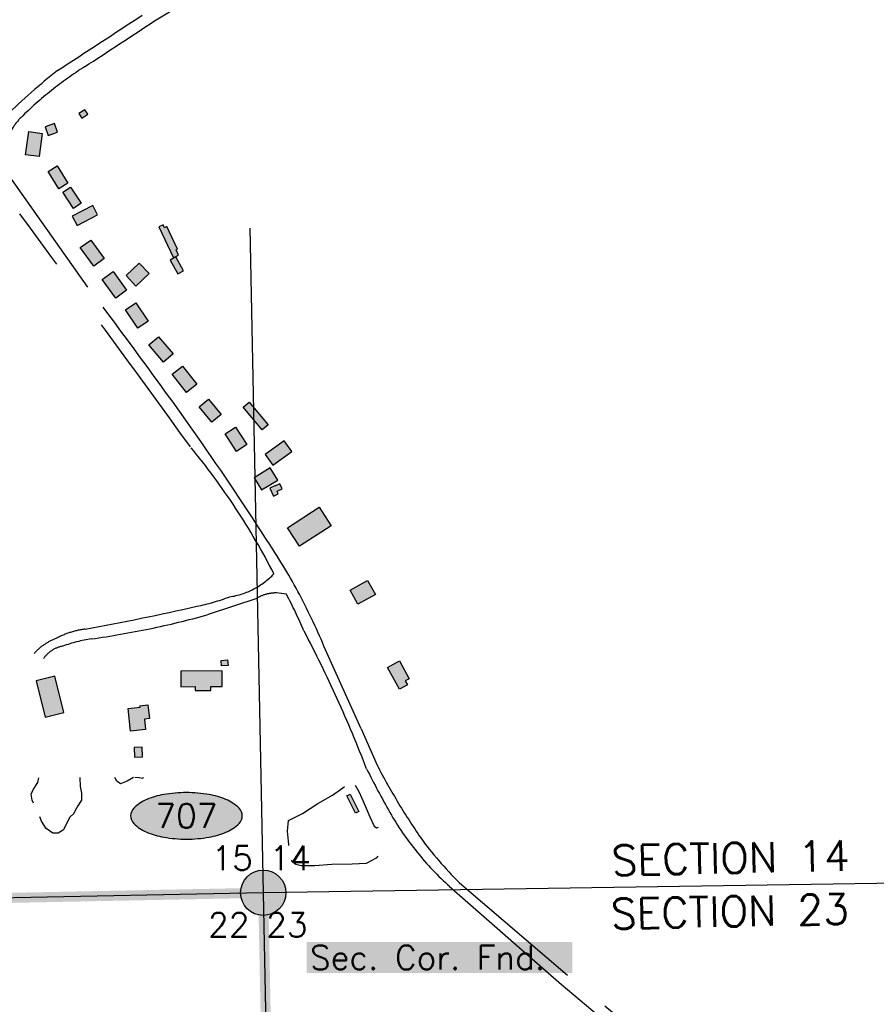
# Model space of a CAD drawing. Header units: feet. Extents: x 30669 to 99318, y 4696 to 26220.
# Tile 112 of 128: x 79516 to 81218, y 19779 to 21733. Entities that reach past the tile are written whole.
import ezdxf
from ezdxf.enums import TextEntityAlignment as Align

# ---------------------------------------------------------------- set-up
doc = ezdxf.new("R2010")
doc.units = ezdxf.units.FT
doc.header["$LTSCALE"] = 600
doc.header["$MEASUREMENT"] = 0
for name, pattern in [('2_DASH2', [1.2500000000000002, 1, -0.05, 0.05, -0.05, 0.05, -0.05]), ('AERO5', [0.35, 0.3, -0.05]), ('DASHED', [0.75, 0.5, -0.25])]:
    doc.linetypes.add(name, pattern=pattern)
doc.layers.get('0').update_dxf_attribs({"linetype": 'CONTINUOUS'})
for name, color, linetype in [('ELB', 3, 'CONTINUOUS'), ('ELIST', 2, 'CONTINUOUS'), ('ELIST-H', 2, 'CONTINUOUS'), ('ELRGOV', 1, 'CONTINUOUS'), ('ELRP-AirportBoundary', 4, '2_DASH2'), ('ELYSU', 251, 'CONTINUOUS'), ('EMASK', 155, 'CONTINUOUS'), ('ESRGOV', 2, 'CONTINUOUS'), ('ETR', 1, 'CONTINUOUS'), ('ETRGOV', 2, 'CONTINUOUS')]:
    doc.layers.add(name, color=color, linetype=linetype)
doc.styles.add('L100', font='simplex', dxfattribs={"height": 60})
doc.styles.add('L80', font='simplex', dxfattribs={"height": 48})

# ---------------------------------------------------------------- blocks, each defined once
blk = doc.blocks.new('Ovalid')
at = {"layer": 'EMASK'}
h = blk.add_hatch(color=256, dxfattribs=at)
edge = h.paths.add_edge_path()
edge.add_arc((0.1493179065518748, 0), 0.0354820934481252, 0, 44.83083950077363)
edge.add_arc((0.0787616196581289, -0.0701408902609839), 0.1349704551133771, 44.83083950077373, 67.38013505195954)
edge.add_arc((0.0313269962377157, -0.1839839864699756), 0.2583004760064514, 67.38013505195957, 80.20784530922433)
edge.add_arc((-1e-16, -0.3654961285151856), 0.4424961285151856, 80.2078453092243, 89.99999999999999)
edge.add_arc((-1e-16, -0.365496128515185), 0.4424961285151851, 89.99999999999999, 99.79215469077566)
edge.add_arc((-0.0313269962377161, -0.1839839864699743), 0.25830047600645, 99.79215469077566, 112.6198649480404)
edge.add_arc((-0.0787616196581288, -0.0701408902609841), 0.1349704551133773, 112.6198649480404, 135.1691604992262)
edge.add_arc((-0.1493179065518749, 0), 0.0354820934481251, 135.1691604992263, 180.0000000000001)
edge.add_arc((-0.1493179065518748, 0), 0.0354820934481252, 180, 224.8308395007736)
edge.add_arc((-0.0787616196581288, 0.0701408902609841), 0.1349704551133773, 224.8308395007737, 247.3801350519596)
edge.add_arc((-0.0313269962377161, 0.1839839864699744), 0.2583004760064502, 247.3801350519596, 260.2078453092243)
edge.add_arc((1e-16, 0.3654961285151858), 0.4424961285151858, 260.2078453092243, 270)
edge.add_arc((1e-16, 0.3654961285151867), 0.4424961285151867, 270, 279.7921546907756)
edge.add_arc((0.0313269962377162, 0.1839839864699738), 0.2583004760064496, 279.7921546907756, 292.6198649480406)
edge.add_arc((0.0787616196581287, 0.0701408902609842), 0.1349704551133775, 292.6198649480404, 315.1691604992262)
edge.add_arc((0.1493179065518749, -1e-16), 0.0354820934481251, 315.1691604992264, 360.0000000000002)
blk.add_lwpolyline([(0.1848, 0, 0.1981451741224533), (0.1744815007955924, 0.0250154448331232, 0.0987085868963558), (0.130673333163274, 0.0544472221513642, 0.0560299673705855), (0.0752573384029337, 0.070553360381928, 0.0427523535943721), (0, 0.077, 0.0427523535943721), (-0.0752573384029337, 0.070553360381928, 0.0560299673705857), (-0.1306733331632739, 0.0544472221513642, 0.0987085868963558), (-0.1744815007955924, 0.0250154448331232, 0.1981451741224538), (-0.1848, 0, 0.1981451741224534), (-0.1744815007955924, -0.0250154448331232, 0.0987085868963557), (-0.130673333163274, -0.0544472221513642, 0.0560299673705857), (-0.0752573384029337, -0.070553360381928, 0.0427523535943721), (0, -0.077, 0.042752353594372), (0.0752573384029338, -0.070553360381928, 0.0560299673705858), (0.1306733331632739, -0.0544472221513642, 0.0987085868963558), (0.1744815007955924, -0.0250154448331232, 0.1981451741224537)], format="xyb", close=True)
at = {"style": 'L80'}
blk.add_attdef('ID', text='', height=0.08, dxfattribs=at).set_placement((0, 0), align=Align.MIDDLE)
blk = doc.blocks.new('FND-GOVT PRI MON')
at = {"layer": 'EMASK', "linetype": 'ByBlock'}
h = blk.add_hatch(color=256, dxfattribs=at)
edge = h.paths.add_edge_path()
edge.add_ellipse((0, 0), major_axis=(0.0530330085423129, 0.0530330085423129), ratio=0.9999999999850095, start_angle=314.9999999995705, end_angle=674.9999999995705)
at = {"layer": 'ESRGOV', "linetype": 'ByBlock'}
h = blk.add_hatch(color=256, dxfattribs=at)
edge = h.paths.add_edge_path()
edge.add_ellipse((0, 0), major_axis=(0.05303300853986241, 0.05303300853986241), ratio=0.9999999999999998, start_angle=380.02503467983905, end_angle=429.974965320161, ccw=False)
edge.add_ellipse((0.1049999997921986, 0), major_axis=(-0.07071067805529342, 0.07071067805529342), ratio=0.9999999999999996, start_angle=2.166571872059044, end_angle=87.83342812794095)
edge.add_ellipse((0, 0), major_axis=(0.05303300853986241, 0.05303300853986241), ratio=0.9999999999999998, start_angle=200.025034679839, end_angle=249.974965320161, ccw=False)
edge.add_ellipse((-0.1049999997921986, 0), major_axis=(-0.07071067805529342, 0.07071067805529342), ratio=0.9999999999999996, start_angle=182.166571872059, end_angle=267.8334281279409)
h = blk.add_hatch(color=256, dxfattribs=at)
edge = h.paths.add_edge_path()
edge.add_ellipse((0, 0), major_axis=(-0.0530330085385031, 0.0530330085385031), ratio=1, start_angle=20.025034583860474, end_angle=69.97496541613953, ccw=False)
edge.add_ellipse((0, 0.1050000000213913), major_axis=(0.0707106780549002, 0.0707106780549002), ratio=1, start_angle=182.1665719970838, end_angle=267.8334280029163)
edge.add_ellipse((0, 0), major_axis=(-0.0530330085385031, 0.0530330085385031), ratio=1, start_angle=200.0250345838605, end_angle=249.97496541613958, ccw=False)
edge.add_ellipse((0, -0.1050000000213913), major_axis=(0.0707106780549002, 0.0707106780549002), ratio=1, start_angle=2.166571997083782, end_angle=87.83342800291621)
blk.add_circle((0, 0), 0.0749999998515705, dxfattribs=at)

msp = doc.modelspace()

# ---------------------------------------------------------------- hatches: boundary and pattern name
at = {"layer": 'ELIST-H'}
h = msp.add_hatch(color=256, dxfattribs=at)
h.paths.add_polyline_path([(80251.69420450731, 22785.74721465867), (80269.83317439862, 22785.74612191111), (80269.83311504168, 22779.3021328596), (80251.69414591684, 22779.30222560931)])
h.paths.add_polyline_path([(80004.3493717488, 21959.16498420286), (80011.39245175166, 21965.56637325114), (80017.59667487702, 21958.74014171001), (80010.55359487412, 21952.33875266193)])
h.paths.add_polyline_path([(79978.57647696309, 23122.50423922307), (79967.56390761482, 23102.40283011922), (79976.98284833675, 23097.24206047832), (79987.99641768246, 23117.34347034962)])
h.paths.add_polyline_path([(80152.56760647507, 22986.30287157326), (80150.98668339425, 22970.55468633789), (80160.76941999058, 22969.5721884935), (80162.35034307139, 22985.32037372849)])
h.paths.add_polyline_path([(80133.40093055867, 22941.57725268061), (80131.60744433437, 22921.34691211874), (80142.67817797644, 22920.3654017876), (80144.47166419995, 22940.59574234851)])
h.paths.add_polyline_path([(80136.988030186, 22967.52495866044), (80135.06604853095, 22945.33252292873), (80144.5456616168, 22944.51179240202), (80146.46764327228, 22966.70422813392)])
h.paths.add_polyline_path([(80343.71108123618, 22815.70171341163), (80443.49473908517, 22817.23021549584), (80443.92320122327, 22789.23659175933), (80438.5802732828, 22789.15449544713), (80438.77603374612, 22776.42366725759), (80421.9822601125, 22776.1657918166), (80421.7696524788, 22790.00160520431), (80344.12369926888, 22788.80907564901)])
h.paths.add_polyline_path([(80149.09660128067, 22806.32651738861), (80148.58274826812, 22783.96316156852), (80158.24190168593, 22783.74156767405), (80158.75475470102, 22806.10492272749)])
h.paths.add_polyline_path([(80173.03669315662, 22785.28490829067), (80249.17614204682, 22785.8342838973), (80248.96018971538, 22815.77106725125), (80172.8207408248, 22815.22169164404)])
h.paths.add_polyline_path([(79872.22236064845, 22585.52861304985), (79874.90902975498, 22565.08570781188), (79886.79881102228, 22566.64882110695), (79884.11114191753, 22587.09172557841)])
h.paths.add_polyline_path([(79999.84852315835, 22809.36908285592), (80074.19479697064, 22811.45508100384), (80075.10156404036, 22779.14983134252), (80000.75529099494, 22777.06283319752)])
h.paths.add_polyline_path([(79547.31152591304, 23723.36956082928), (79606.42171956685, 23720.3768860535), (79609.22033203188, 23775.65593745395), (79582.42033775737, 23777.01238743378), (79581.56037063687, 23760.0157570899), (79549.24917202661, 23761.65098112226)])
h.paths.add_polyline_path([(79881.69317777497, 23090.50301284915), (79833.8915635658, 23077.06338601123), (79844.5255435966, 23039.24160367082), (79858.70846187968, 23043.22947099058), (79862.69632919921, 23029.0465527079), (79881.60621998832, 23034.3640419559), (79874.93002837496, 23058.10588277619), (79889.63983197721, 23062.24215380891)])
h.paths.add_polyline_path([(79708.45227486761, 22977.28938122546), (79726.37602566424, 22961.92314968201), (79733.5466003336, 22970.28763313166), (79715.62185030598, 22985.65286391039)])
h.paths.add_polyline_path([(79717.23916956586, 22917.41022034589), (79716.97833802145, 22866.32410752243), (79677.37525022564, 22866.52674326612), (79677.49608518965, 22890.21879549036), (79681.85109513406, 22890.19613453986), (79681.99308940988, 22917.59319666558)])
h.paths.add_polyline_path([(79727.4320066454, 22821.08319959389), (79748.1302444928, 22816.81407633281), (79744.54059568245, 22799.40835382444), (79723.84235860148, 22803.67647708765)])
h.paths.add_polyline_path([(79610.57601141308, 22805.68563171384), (79627.47721031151, 22814.51857488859), (79633.70433514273, 22802.6033695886), (79616.80313624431, 22793.77042641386)])
h.paths.add_polyline_path([(79625.63920438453, 22776.7062301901), (79606.4271359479, 22699.88563125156), (79574.67510198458, 22707.82627324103), (79593.88617042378, 22784.64687141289)])
h.paths.add_polyline_path([(79120.33809042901, 22412.78043386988), (79112.90899612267, 22375.09580223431), (79153.57507327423, 22367.07899482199), (79158.21003895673, 22390.590508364), (79160.90344143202, 22390.05957431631), (79163.69757005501, 22404.23269240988)])
h.paths.add_polyline_path([(79525.24179494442, 21998.80758209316), (79529.08226008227, 21985.14954990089), (79537.80236548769, 21987.60123147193), (79533.96290034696, 22001.25926443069)])
h.paths.add_polyline_path([(79581.49274268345, 22003.96770120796), (79601.5516014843, 22008.02007353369), (79605.67122973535, 21987.62726686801), (79585.61237093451, 21983.57489454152)])
h.paths.add_polyline_path([(79541.58671540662, 21985.83213597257), (79575.21775555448, 21994.83490572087), (79581.139706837, 21972.7124838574), (79547.50866668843, 21963.7097141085)])
h.paths.add_polyline_path([(79364.85496471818, 22001.55160792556), (79351.11120732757, 21984.31009992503), (79360.65402312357, 21976.70342943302), (79374.39778051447, 21993.94493743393)])
h.paths.add_polyline_path([(79307.23896894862, 22006.89142430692), (79303.56745679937, 21989.30763933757), (79321.55530601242, 21985.55143713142), (79325.22681816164, 22003.13522210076)])
h.paths.add_polyline_path([(79123.80094995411, 21935.58890299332), (79147.99737597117, 21907.58950229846), (79140.62127526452, 21901.21585787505), (79116.4268484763, 21929.21626010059)])
h.paths.add_polyline_path([(79216.02470692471, 21875.70371363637), (79248.28632728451, 21822.6515393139), (79235.96509279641, 21815.15910533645), (79203.70447243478, 21868.21128042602)])
h.paths.add_polyline_path([(79415.61786002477, 21685.93906658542), (79395.98481789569, 21669.0820425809), (79403.54555675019, 21660.27585446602), (79423.17859887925, 21677.13287847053)])
h.paths.add_polyline_path([(79645.60316710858, 21554.59862169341), (79633.90901091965, 21547.0026686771), (79639.79995448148, 21537.93320077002), (79651.49410990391, 21545.5301537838)])
h.paths.add_polyline_path([(79585.46714254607, 21527.37456151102), (79566.73034391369, 21520.63220740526), (79572.9455767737, 21503.35900212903), (79591.68237540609, 21510.1013562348)])
h.paths.add_polyline_path([(79561.30930050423, 21507.65807319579), (79555.07455177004, 21461.69437139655), (79528.01878392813, 21465.36462132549), (79534.25353266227, 21511.32832312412)])
h.paths.add_polyline_path([(79591.09362864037, 21443.25401888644), (79612.13173879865, 21409.15220710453), (79593.79844154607, 21397.84217015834), (79572.7613306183, 21431.94498270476)])
h.paths.add_polyline_path([(79617.21085004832, 21401.17011490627), (79638.37645487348, 21369.03139752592), (79622.94027539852, 21358.86557986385), (79601.77467057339, 21391.00429724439)])
h.paths.add_polyline_path([(79661.33698347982, 21364.37800943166), (79620.83334585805, 21343.12699132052), (79630.34022133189, 21325.00831120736), (79670.84285818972, 21346.26032854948)])
h.paths.add_polyline_path([(79657.66140995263, 21296.00730799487), (79684.20454001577, 21259.25872145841), (79663.32313908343, 21244.17673730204), (79636.78100901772, 21280.92532460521)])
h.paths.add_polyline_path([(79701.82843850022, 21233.26627814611), (79728.67076415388, 21196.26192144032), (79707.27569944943, 21180.74254420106), (79680.43337379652, 21217.74690090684)])
h.paths.add_polyline_path([(79792.65603103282, 21322.28676429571), (79821.92903722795, 21260.91231278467), (79832.06131463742, 21265.74507301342), (79826.88901006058, 21276.58808887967), (79829.86091835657, 21278.00536504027), (79808.60678359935, 21322.57399333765), (79804.21839531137, 21320.48163230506), (79801.37482844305, 21326.44444195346)])
h.paths.add_polyline_path([(79815.056876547, 21255.92005237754), (79830.54776053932, 21228.64697585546), (79841.74986320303, 21235.00955371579), (79826.2589792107, 21262.28263023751)])
h.paths.add_polyline_path([(79773.57136374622, 21229.2912906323), (79747.27928805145, 21204.66717436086), (79727.61522316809, 21225.66406198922), (79753.90829962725, 21250.28717902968)])
h.paths.add_polyline_path([(79747.06297467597, 21171.16506566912), (79771.6440095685, 21134.54497456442), (79750.98967426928, 21120.68116242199), (79726.40863937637, 21157.30125352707)])
h.paths.add_polyline_path([(79792.12737236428, 21104.02773133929), (79821.27363259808, 21069.71213648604), (79802.0491847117, 21053.38342485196), (79772.90292447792, 21087.69901970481)])
h.paths.add_polyline_path([(79839.58099227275, 21045.72521376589), (79868.30156224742, 21009.70229544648), (79847.79213417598, 20993.3505986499), (79819.07156420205, 21029.37351696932)])
h.paths.add_polyline_path([(79891.51633148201, 20979.95314509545), (79916.43742495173, 20949.7773037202), (79897.98414112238, 20934.53718148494), (79873.06304688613, 20964.71402285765)])
h.paths.add_polyline_path([(79945.15865088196, 20924.63736733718), (79967.64731510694, 20889.80966894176), (79946.81266510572, 20876.35671785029), (79924.32400088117, 20911.18441624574)])
h.paths.add_polyline_path([(80013.09366572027, 20803.16866073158), (80020.43363017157, 20787.54731497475), (80029.86821509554, 20791.98054096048), (80027.44927288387, 20797.12767756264), (80037.46764562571, 20801.83635067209), (80032.67583623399, 20812.03265936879), (80024.68772816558, 20808.2785412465), (80024.5575153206, 20808.55644093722)])
h.paths.add_polyline_path([(79972.05064882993, 20974.14290112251), (80009.81794505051, 20929.3269339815), (79997.84170320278, 20919.23476894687), (79960.07540621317, 20964.05173685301)])
h.paths.add_polyline_path([(80041.86653181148, 20897.18756064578), (80004.05143841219, 20870.00361397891), (80019.2626361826, 20848.84331259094), (80057.07772958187, 20876.0272592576)])
h.paths.add_polyline_path([(80013.9078078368, 20843.41421627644), (79981.94001054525, 20823.65674009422), (79996.72432616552, 20799.73511612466), (80028.69212422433, 20819.49159230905)])
h.paths.add_polyline_path([(80134.89346669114, 20728.81317218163), (80071.89588583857, 20687.97394125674), (80048.0757541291, 20724.71861553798), (80111.07333498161, 20765.55784646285)])
h.paths.add_polyline_path([(80222.67290207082, 20592.40470589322), (80187.88784826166, 20572.98806912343), (80172.42062993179, 20600.69716304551), (80207.2056837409, 20620.11379981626)])
h.paths.add_polyline_path([(79549.40271701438, 20420.67479883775), (79567.1936933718, 20348.9305616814), (79603.91164976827, 20358.03569801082), (79586.12067341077, 20429.77993516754)])
h.paths.add_polyline_path([(79744.00767108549, 20288.56922893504), (79744.6463949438, 20269.36375141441), (79760.22797124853, 20269.88169701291), (79759.58924739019, 20289.08717453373)])
h.paths.add_polyline_path([(79736.49788006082, 20320.92041594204), (79731.63630134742, 20366.03161157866), (79755.43229473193, 20368.59585172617), (79755.13014328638, 20371.40261527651), (79770.98380812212, 20373.10876745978), (79773.91267109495, 20345.89105947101), (79764.00350576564, 20344.824463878), (79766.23237526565, 20324.12120808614)])
h.paths.add_polyline_path([(79918.14856695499, 20440.91848381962), (79836.16225798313, 20440.19962568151), (79836.43618082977, 20408.99688893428), (79864.79394173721, 20409.2456305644), (79864.86078770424, 20401.62069482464), (79895.92452553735, 20401.8935111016), (79895.85661900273, 20409.59744589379), (79918.4224284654, 20409.79574688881)])
h.paths.add_polyline_path([(79916.57083013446, 20461.44723913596), (79929.33205639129, 20462.42802156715), (79930.18456331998, 20451.33069412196), (79917.42333706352, 20450.34991169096)])
h.paths.add_polyline_path([(79245.39819431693, 20912.44287786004), (79236.47786999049, 20905.06005119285), (79244.02284655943, 20895.94385152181), (79252.94317088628, 20903.32667818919)])
h.paths.add_polyline_path([(79217.44493561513, 20949.3623829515), (79179.58719762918, 20919.10640882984), (79203.53513155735, 20889.14082096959), (79241.39287030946, 20919.3957950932)])
h.paths.add_polyline_path([(78981.13103414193, 20919.76125025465), (78976.04755113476, 20855.18846288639), (79009.47251159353, 20852.55709448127), (79007.81169286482, 20831.45585712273), (79051.41725023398, 20828.02329560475), (79053.5851279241, 20855.56791073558), (79024.55342573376, 20857.85264806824), (79025.93001445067, 20875.34167366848), (79010.40910394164, 20876.56377161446), (79013.60893927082, 20917.20415560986)])
h.paths.add_polyline_path([(78709.36354897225, 21050.12266218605), (78695.57780295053, 21040.69210866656), (78703.44961195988, 21029.18516365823), (78717.2353579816, 21038.61571717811)])
h.paths.add_polyline_path([(78744.27631584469, 21075.13038733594), (78694.98041100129, 21041.2046497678), (78675.55380153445, 21069.43270711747), (78690.55985778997, 21079.76019472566), (78703.01771422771, 21061.65977711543), (78737.305562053, 21085.25902553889)])
h.paths.add_polyline_path([(78515.4915775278, 20729.6635661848), (78490.13829563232, 20700.08917813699), (78482.37120413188, 20706.74721170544), (78487.23684345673, 20712.42393253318), (78476.78099010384, 20721.38590068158), (78498.0359416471, 20746.18315466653), (78505.80503390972, 20739.52412263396), (78505.03572340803, 20738.62653433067)])
h.paths.add_polyline_path([(78503.97240203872, 20774.2636582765), (78517.54349063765, 20761.07508580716), (78510.15333377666, 20753.47043270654), (78496.5822451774, 20766.65900517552)])
h.paths.add_polyline_path([(78496.41974879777, 20799.91382385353), (78529.40856691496, 20770.0791674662), (78522.5064296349, 20762.44788857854), (78489.51861074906, 20792.28354572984)])
h.paths.add_polyline_path([(78070.6900115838, 20134.03055052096), (78112.17421247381, 20138.89334839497), (78115.57444446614, 20109.88900485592), (78074.09024434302, 20105.02520698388)])
h.paths.add_polyline_path([(80270.411147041, 20460.24653254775), (80289.57222755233, 20424.88328378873), (80281.9144223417, 20420.73341958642), (80286.24353991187, 20412.74475237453), (80270.31118621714, 20404.11155167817), (80246.81998813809, 20447.46346688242)])
h.paths.add_polyline_path([(80172.57273579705, 20195.596940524), (80189.90593221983, 20161.27773125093), (80183.33123112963, 20157.95540737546), (80165.99803470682, 20192.27461664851)])
h.paths.add_polyline_path([(79019.16472036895, 20100.14310492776), (79009.23023443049, 20044.93477561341), (79056.49804110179, 20036.42826421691), (79065.7210982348, 20091.76662005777)], flags=17)
h.paths.add_polyline_path([(78920.79270964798, 20087.74535102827), (78913.30309282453, 20048.46227375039), (78937.96990843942, 20043.75897097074), (78945.45952526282, 20083.04204824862)], flags=17)
h.paths.add_polyline_path([(78654.47030650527, 20038.59792651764), (78694.0040052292, 20033.16102523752), (78698.91497309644, 20071.92608161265), (78682.60328761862, 20074.16954232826), (78681.52705505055, 20066.36081633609), (78658.72288072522, 20069.50034206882)], flags=17)
h.paths.add_polyline_path([(78667.08803426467, 20153.03573237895), (78661.9482290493, 20127.88428863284), (78675.71840670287, 20125.07105264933), (78680.65467906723, 20150.38902635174)], flags=17)
h.paths.add_polyline_path([(78669.08991674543, 20181.96647834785), (78698.15952411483, 20161.5417673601), (78687.48311290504, 20146.34293757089), (78658.41350553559, 20166.76764855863)], flags=17)
h.paths.add_polyline_path([(78684.69469424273, 20108.58220287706), (78687.44819757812, 20128.23818869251), (78678.34579835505, 20129.51473325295), (78675.59229501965, 20109.85874743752)], flags=17)
h.paths.add_polyline_path([(78722.15257609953, 20136.24328744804), (78719.56349206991, 20113.64383187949), (78742.10377224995, 20111.06011645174), (78744.69279007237, 20133.66285218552)], flags=17)
h.paths.add_polyline_path([(78719.00568630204, 20188.75270694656), (78730.32581020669, 20204.25002012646), (78716.99009680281, 20213.989430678), (78705.66997289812, 20198.49211749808)], flags=17)
h.paths.add_polyline_path([(78782.17210667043, 20207.40977740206), (78772.65347194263, 20194.6790349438), (78782.53892553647, 20187.28516919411), (78792.05756026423, 20200.01591165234)], flags=17)
h.paths.add_polyline_path([(78784.15817727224, 20187.86258157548), (78775.10268936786, 20175.92218468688), (78785.54344215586, 20168.00464239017), (78794.54476204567, 20180.19005856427)], flags=17)
h.paths.add_polyline_path([(78742.90003052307, 20096.64742581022), (78740.31369700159, 20074.07427777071), (78714.66853253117, 20077.01207463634), (78715.65651312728, 20085.61642422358), (78716.71235928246, 20085.4933494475), (78718.31392616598, 20099.46549427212)], flags=17)
h.paths.add_polyline_path([(83136.4289282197, 21835.38857840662), (83173.27384996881, 21813.23586540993), (83158.89620871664, 21789.32288278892), (83122.05128696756, 21811.47559578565)])
h.paths.add_polyline_path([(83214.86668501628, 21805.53276801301), (83236.6646683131, 21802.89748514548), (83234.51132595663, 21785.08886454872), (83212.71334265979, 21787.72414741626)])
h.paths.add_polyline_path([(82263.61717143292, 22332.64054036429), (82255.01909573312, 22257.11007703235), (82293.08535277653, 22252.77727003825), (82301.6824284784, 22328.30773260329)])
h.paths.add_polyline_path([(82210.51796645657, 22286.07190835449), (82207.90204116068, 22261.19894514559), (82230.81985014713, 22258.78852047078), (82233.435775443, 22283.66148368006)])
h.paths.add_polyline_path([(82135.95110085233, 22158.24295560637), (82133.84224301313, 22085.02246365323), (82097.52650287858, 22086.06861838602), (82099.63536071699, 22159.28911033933)])
h.paths.add_polyline_path([(82776.53718383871, 22178.88206135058), (82774.43749995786, 22160.21448335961), (82757.49206752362, 22162.12048794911), (82759.59175140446, 22180.78806594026)])
h.paths.add_polyline_path([(82846.71135114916, 22156.33490274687), (82804.00960068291, 22163.93015011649), (82801.0493646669, 22147.28890887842), (82780.47959421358, 22150.94813167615), (82777.21467072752, 22132.59565975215), (82797.17235901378, 22129.04496748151), (82795.43285753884, 22119.26865047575), (82837.45951908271, 22111.79088531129), (82838.78978338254, 22119.26889247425), (82844.95561414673, 22118.17162172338), (82847.98854254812, 22135.21391801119), (82843.10688517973, 22136.08217373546)])
h.paths.add_polyline_path([(82471.83347380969, 22190.920422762), (82553.29554805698, 22193.25087621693), (82555.2365560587, 22125.41348013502), (82509.88762843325, 22124.11571307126), (82509.71808993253, 22130.03557298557), (82492.12250598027, 22129.53208321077), (82491.95399124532, 22135.42094396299), (82473.43842933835, 22134.89074888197)])
h.paths.add_polyline_path([(82468.98312932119, 22274.85009419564), (82532.34994124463, 22276.25867548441), (82533.04907012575, 22244.78626520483), (82469.68225743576, 22243.37868391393)])
h.paths.add_polyline_path([(82673.0543141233, 22828.47461219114), (82743.93076687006, 22830.33495039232), (82744.69613294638, 22801.16158697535), (82673.81967943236, 22799.30224877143)])
h.paths.add_polyline_path([(82585.18786485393, 22834.47323425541), (82589.03815099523, 22823.65720474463), (82579.24084160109, 22820.16969904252), (82575.39055545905, 22830.98572855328)])
h.paths.add_polyline_path([(82452.67259739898, 22948.58943936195), (82464.19379902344, 22936.56229325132), (82455.05652481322, 22927.81030258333), (82443.53632241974, 22939.8384494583)])
h.paths.add_polyline_path([(82321.81844128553, 23031.25397171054), (82323.21343682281, 22890.3942815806), (82279.30284499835, 22889.95961582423), (82277.90884945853, 23030.81930672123)])
h.paths.add_polyline_path([(78770.9851636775, 16765.79781145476), (78790.54687849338, 16764.46329552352), (78791.46119274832, 16779.8063624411), (78771.88973383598, 16780.97332511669)])
h.paths.add_polyline_path([(78780.42084009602, 17113.48615191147), (78797.93398604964, 17112.68455025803), (78797.1280089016, 17095.06302643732), (78779.61486294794, 17095.86462809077)])
h.paths.add_polyline_path([(78796.15031631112, 17142.85148893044), (78796.15848459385, 17151.22604579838), (78789.20483513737, 17151.23336028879), (78789.19666685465, 17142.85880342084)])
h.paths.add_polyline_path([(78795.50796961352, 17192.88470414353), (78795.57374673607, 17184.09817059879), (78789.251279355, 17184.04931339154), (78789.18543602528, 17192.8391271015)])
h.paths.add_polyline_path([(78805.05299039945, 17295.02705237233), (78805.95888362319, 17311.92538106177), (78788.80430480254, 17312.84579111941), (78787.8984777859, 17295.94418226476)])
h.paths.add_polyline_path([(78797.80272517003, 17342.5707746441), (78798.03252996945, 17351.50766030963), (78804.72373019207, 17351.33425494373), (78804.49392539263, 17342.39736927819)])
h.paths.add_polyline_path([(78798.35603816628, 17392.05714188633), (78798.2881044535, 17384.04234387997), (78804.93099890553, 17383.98609756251), (78804.99893261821, 17392.00089556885)])
h.paths.add_polyline_path([(78967.41413587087, 17284.83360026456), (78967.37637989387, 17276.46172769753), (78973.4378244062, 17276.43640486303), (78973.47564659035, 17284.80499726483)])
h.paths.add_polyline_path([(78967.32699236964, 17243.9541763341), (78966.6858787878, 17235.2354123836), (78973.79753020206, 17234.71609127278), (78974.34666674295, 17243.43956175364)])
h.paths.add_polyline_path([(78958.42854112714, 17205.37443786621), (78957.63533505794, 17188.58339171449), (78975.07678082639, 17187.75737234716), (78975.48567790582, 17204.56691358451)])
h.paths.add_polyline_path([(78921.83963195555, 17118.24055081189), (78932.33102307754, 17114.6424866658), (78935.16430925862, 17124.98061837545), (78925.31390469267, 17128.3619151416)])
h.paths.add_polyline_path([(79714.93274481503, 18055.82531288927), (79682.76061179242, 18017.79636334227), (79735.10845305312, 17973.50916818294), (79755.30214098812, 17997.76671276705), (79718.22465652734, 18029.13439335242), (79730.01282183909, 18043.06603276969)])
h.paths.add_polyline_path([(80106.14574893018, 16637.86650069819), (80138.46872834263, 16614.44581509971), (80150.99634921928, 16631.7362298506), (80135.8139922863, 16642.73456070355), (80137.51564431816, 16645.08236560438), (80124.02496866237, 16654.85802640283), (80122.44143859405, 16652.67339926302), (80118.78827781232, 16655.31674683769)])
h.paths.add_polyline_path([(80213.77825291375, 17943.89767131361), (80200.37144445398, 17928.22041724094), (80207.08649995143, 17922.47550371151), (80208.47486946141, 17924.24928551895), (80216.21501023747, 17917.62921247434), (80228.15062037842, 17931.73446601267)])
edge = h.paths.add_edge_path(flags=17)
edge.add_line((78780.22770384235, 20205.87088520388), (78783.49001563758, 20210.08147536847))
edge.add_line((78783.49001563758, 20210.08147536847), (78780.2277038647, 20205.87088518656))
edge.add_line((78780.2277038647, 20205.87088518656), (78770.60675192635, 20213.32915668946))
edge.add_line((78770.60675192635, 20213.32915668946), (78773.86933540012, 20217.54009754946))
edge = h.paths.add_edge_path(flags=17)
edge.add_line((78778.73276848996, 20183.20163209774), (78782.05595539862, 20187.64640869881))
edge.add_line((78782.05595539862, 20187.64640869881), (78778.73276865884, 20183.20163197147))
edge.add_line((78778.73276865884, 20183.20163197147), (78769.68695951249, 20189.96598937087))
edge.add_line((78769.68695951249, 20189.96598937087), (78773.01086207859, 20194.41172351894))
h.paths.add_polyline_path([(78778.73276848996, 20183.20163209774), (78782.05595539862, 20187.64640869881)], flags=16)
edge = h.paths.add_edge_path()
edge.add_line((78784.41742378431, 20168.85853657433), (78780.38323328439, 20163.53609119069))
edge.add_line((78780.38323328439, 20163.53609119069), (78771.51876012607, 20170.25816766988))
edge.add_line((78771.51876012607, 20170.25816766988), (78775.55301066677, 20175.58069226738))
edge.add_line((79062.55524367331, 20072.77148821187), (79071.67104753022, 20071.25263251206))
edge.add_line((79071.67104753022, 20071.25263251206), (79064.67847666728, 20029.29203787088))
edge.add_line((79064.67847666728, 20029.29203787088), (79010.46472968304, 20039.04970845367))
edge.add_line((79010.46472968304, 20039.04970845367), (79011.45358263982, 20044.53465260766))
edge.add_line((78937.11975264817, 20043.92107296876), (78936.97173345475, 20043.1383089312))
edge.add_line((78936.97173345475, 20043.1383089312), (78913.79718857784, 20047.55670768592))
edge.add_line((78913.79718857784, 20047.55670768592), (78913.94527491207, 20048.33982678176))
edge.add_line((78655.01055436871, 20042.52377545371), (78649.20002900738, 20043.32192107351))
edge.add_line((78649.20002900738, 20043.32192107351), (78650.56518568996, 20053.23663973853))
edge.add_line((78650.56518568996, 20053.23663973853), (78656.37496272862, 20052.43859690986))
edge.add_line((78780.12276263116, 20227.41150385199), (78772.99546163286, 20218.21758543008))
edge.add_line((78772.99546163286, 20218.21758543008), (78785.92008924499, 20208.19751285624))
edge.add_line((78785.92008924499, 20208.19751285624), (78796.77432746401, 20223.52791048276))
edge.add_line((78796.77432746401, 20223.52791048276), (78791.74489555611, 20227.42702803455))
h.paths.add_polyline_path([(82333.12815177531, 22928.94081748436), (82388.27088242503, 22928.98309565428), (82388.25708177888, 22946.98305436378), (82333.11435112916, 22946.94077619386)], flags=9)

# ---------------------------------------------------------------- linework, layer by layer
at = {"layer": 'ELB', "linetype": 'Continuous', "elevation": -54.68164916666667}
for points in [[(79792.65603103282, 21322.28676429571), (79821.92903722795, 21260.91231278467), (79832.06131463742, 21265.74507301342), (79826.88901006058, 21276.58808887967), (79829.86091835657, 21278.00536504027), (79808.60678359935, 21322.57399333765), (79804.21839531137, 21320.48163230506), (79801.37482844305, 21326.44444195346)], [(80013.09366572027, 20803.16866073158), (80020.43363017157, 20787.54731497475), (80029.86821509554, 20791.98054096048), (80027.44927288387, 20797.12767756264), (80037.46764562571, 20801.83635067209), (80032.67583623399, 20812.03265936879), (80024.68772816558, 20808.2785412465), (80024.5575153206, 20808.55644093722)], [(80270.411147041, 20460.24653254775), (80289.57222755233, 20424.88328378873), (80281.9144223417, 20420.73341958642), (80286.24353991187, 20412.74475237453), (80270.31118621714, 20404.11155167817), (80246.81998813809, 20447.46346688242)], [(79918.14856695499, 20440.91848381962), (79836.16225798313, 20440.19962568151), (79836.43618082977, 20408.99688893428), (79864.79394173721, 20409.2456305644), (79864.86078770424, 20401.62069482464), (79895.92452553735, 20401.8935111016), (79895.85661900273, 20409.59744589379), (79918.4224284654, 20409.79574688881)], [(79736.49788006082, 20320.92041594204), (79731.63630134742, 20366.03161157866), (79755.43229473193, 20368.59585172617), (79755.13014328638, 20371.40261527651), (79770.98380812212, 20373.10876745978), (79773.91267109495, 20345.89105947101), (79764.00350576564, 20344.824463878), (79766.23237526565, 20324.12120808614)]]:
    msp.add_lwpolyline(points, close=True, dxfattribs=at)
at = {"layer": 'ELB', "linetype": 'Continuous'}
for points in [[(79645.60316710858, 21554.59862169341, -54.68164916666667), (79633.90901091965, 21547.0026686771, -54.68164916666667), (79639.79995448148, 21537.93320077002, -54.68164916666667), (79651.49410990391, 21545.5301537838, -54.68164916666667)], [(79585.46714254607, 21527.37456151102, -54.68164916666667), (79566.73034391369, 21520.63220740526, -54.68164916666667), (79572.9455767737, 21503.35900212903, -54.68164916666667), (79591.68237540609, 21510.1013562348, -54.68164916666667)], [(79561.30930050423, 21507.65807319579, -54.68164916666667), (79555.07455177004, 21461.69437139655, -54.68164916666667), (79528.01878392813, 21465.36462132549, -54.68164916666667), (79534.25353266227, 21511.32832312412, -54.68164916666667)], [(79591.09362864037, 21443.25401888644, -54.68164916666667), (79612.13173879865, 21409.15220710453, -54.68164916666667), (79593.79844154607, 21397.84217015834, -54.68164916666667), (79572.7613306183, 21431.94498270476, -54.68164916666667)], [(79617.21085004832, 21401.17011490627, -54.68164916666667), (79638.37645487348, 21369.03139752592, -54.68164916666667), (79622.94027539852, 21358.86557986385, -54.68164916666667), (79601.77467057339, 21391.00429724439, -54.68164916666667)], [(79661.33698347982, 21364.37800943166, -54.68164916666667), (79620.83334585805, 21343.12699132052, -54.68164916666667), (79630.34022133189, 21325.00831120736, -54.68164916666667), (79670.84285818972, 21346.26032854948, -54.68164916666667)], [(79657.66140995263, 21296.00730799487, -54.68164916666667), (79684.20454001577, 21259.25872145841, -54.68164916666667), (79663.32313908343, 21244.17673730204, -54.68164916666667), (79636.78100901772, 21280.92532460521, -54.68164916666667)], [(79773.57136374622, 21229.2912906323, -54.68164916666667), (79747.27928805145, 21204.66717436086, -54.68164916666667), (79727.61522316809, 21225.66406198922, -54.68164916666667), (79753.90829962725, 21250.28717902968, -54.68164916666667)], [(79815.056876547, 21255.92005237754, -54.68164916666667), (79830.54776053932, 21228.64697585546, -54.68164916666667), (79841.74986320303, 21235.00955371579, -54.68164916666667), (79826.2589792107, 21262.28263023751, -54.68164916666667)], [(79701.82843850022, 21233.26627814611, -54.68164916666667), (79728.67076415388, 21196.26192144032, -54.68164916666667), (79707.27569944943, 21180.74254420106, -54.68164916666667), (79680.43337379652, 21217.74690090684, -54.68164916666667)], [(79747.06297467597, 21171.16506566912, -54.68164916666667), (79771.6440095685, 21134.54497456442, -54.68164916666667), (79750.98967426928, 21120.68116242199, -54.68164916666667), (79726.40863937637, 21157.30125352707, -54.68164916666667)], [(79792.12737236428, 21104.02773133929, -54.68164916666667), (79821.27363259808, 21069.71213648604, -54.68164916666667), (79802.0491847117, 21053.38342485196, -54.68164916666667), (79772.90292447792, 21087.69901970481, -54.68164916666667)], [(79839.58099227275, 21045.72521376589, -54.68164916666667), (79868.30156224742, 21009.70229544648, -54.68164916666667), (79847.79213417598, 20993.3505986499, -54.68164916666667), (79819.07156420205, 21029.37351696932, -54.68164916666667)], [(79891.51633148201, 20979.95314509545, -54.68164916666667), (79916.43742495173, 20949.7773037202, -54.68164916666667), (79897.98414112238, 20934.53718148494, -54.68164916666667), (79873.06304688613, 20964.71402285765, -54.68164916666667)], [(79972.05064882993, 20974.14290112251, -54.68164916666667), (80009.81794505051, 20929.3269339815, -54.68164916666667), (79997.84170320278, 20919.23476894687, -54.68164916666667), (79960.07540621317, 20964.05173685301, -54.68164916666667)], [(79945.15865088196, 20924.63736733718, -54.68164916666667), (79967.64731510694, 20889.80966894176, -54.68164916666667), (79946.81266510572, 20876.35671785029, -54.68164916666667), (79924.32400088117, 20911.18441624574, -54.68164916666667)], [(80041.86653181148, 20897.18756064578, -54.68164916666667), (80004.05143841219, 20870.00361397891, -54.68164916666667), (80019.2626361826, 20848.84331259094, -54.68164916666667), (80057.07772958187, 20876.0272592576, -54.68164916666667)], [(80013.9078078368, 20843.41421627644, -54.68164916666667), (79981.94001054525, 20823.65674009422, -54.68164916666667), (79996.72432616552, 20799.73511612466, -54.68164916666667), (80028.69212422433, 20819.49159230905, -54.68164916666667)], [(80134.89346669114, 20728.81317218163, -54.68164916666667), (80071.89588583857, 20687.97394125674, -54.68164916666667), (80048.0757541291, 20724.71861553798, -54.68164916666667), (80111.07333498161, 20765.55784646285, -54.68164916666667)], [(80222.67290207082, 20592.40470589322, -54.68164916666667), (80187.88784826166, 20572.98806912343, -54.68164916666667), (80172.42062993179, 20600.69716304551, -54.68164916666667), (80207.2056837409, 20620.11379981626, -54.68164916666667)], [(79916.57083013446, 20461.44723913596, -54.68164916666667), (79929.33205639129, 20462.42802156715, -54.68164916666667), (79930.18456331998, 20451.33069412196, -54.68164916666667), (79917.42333706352, 20450.34991169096, -54.68164916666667)], [(79549.40271701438, 20420.67479883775, -54.68164916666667), (79567.1936933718, 20348.9305616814, -54.68164916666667), (79603.91164976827, 20358.03569801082, -54.68164916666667), (79586.12067341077, 20429.77993516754, -54.68164916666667)], [(79744.00767108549, 20288.56922893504, -54.68164916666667), (79744.6463949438, 20269.36375141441, -54.68164916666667), (79760.22797124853, 20269.88169701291, -54.68164916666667), (79759.58924739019, 20289.08717453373, -54.68164916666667)]]:
    msp.add_3dface(points, dxfattribs=at)
at = {"layer": 'ELIST', "linetype": 'Continuous', "elevation": -54.68164916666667, "flags": 128}
msp.add_lwpolyline([(80172.57273579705, 20195.596940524), (80189.90593221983, 20161.27773125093), (80183.33123112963, 20157.95540737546), (80165.99803470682, 20192.27461664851), (80172.57273579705, 20195.596940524)], close=True, dxfattribs=at)
at = {"layer": 'ELRGOV', "linetype": 'Continuous'}
msp.add_line((79973.72668811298, 21319.72681218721), (80000, 20000), dxfattribs=at)
at = {"layer": 'ELRGOV'}
for p, q in [((81322.30942862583, 20020.05087538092), (80000, 20000)), ((80000, 20000), (78680.20736, 19973.56384)), ((80000, 20000), (80052.99787, 17361.54098))]:
    msp.add_line(p, q, dxfattribs=at)
at = {"layer": 'ELRP-AirportBoundary', "flags": 128}
msp.add_lwpolyline([(91849.47364807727, 9324.515273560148, 20, 20, 0), (91797.37471854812, 12309.26791453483, 20, 20, 0), (89408.5914, 12257.41713, 20, 20, 0), (88412.24095412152, 12245.80548678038, 20, 20, 0), (88090.62590999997, 12231.58462, 20, 20, 0), (88083.39044, 12561.41736, 20, 20, 0), (88076.15624, 12891.34578, 20, 20, 0), (86754.41553, 12865.12224, 20, 20, 0), (86735.22201884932, 13533.92437262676, 20, 20, 0), (86711.89149, 14843.96522, 20, 20, 0), (86691.50703, 15834.82791, 20, 20, 0), (86684.48015, 16165.10958, 20, 20, 0), (88004.74633, 16190.46948, 20, 20, 0), (87977.22387, 17511.61899, 20, 20, 0), (87957.03438, 18500.62907, 20, 20, 0), (87922.59537, 20143.3893, 20, 20, 0), (85282.77690959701, 20100.80940077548, 20, 20, 0), (85336.80372, 17460.56786, 20, 20, 0), (85362.42431382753, 16139.30002532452, 20, 20, 0), (82722.73868, 16087.20805, 20, 20, 0), (82696.37231352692, 17410.4854671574, 20, 20, 0), (81374.72326000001, 17386.09658, 20, 20, 0), (81348.46332000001, 18703.25113, 20, 20, 0), (80026.37145, 18680.71674, 20, 20, 0), (80000, 20000, 20, 20, 0), (78680.20736, 19973.56384, 20, 20, 0), (78706.74188767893, 18654.1947907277, 20, 20, 0), (78720.26853, 17994.40899, 20, 20, 0), (78733.39912999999, 17334.73914, 20, 20, 0), (78753.09862285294, 16345.32013449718, 20, 20, 0), (78760.12257, 16015.06566, 20, 20, 0), (78764.34413, 15807.06131, 20, 20, 0), (80083.60183, 15833.16918, 20, 20, 0), (80589.9038, 15843.039, 20, 20, 0), (81458.272, 15859.7245, 20, 20, 0), (81623.87609, 15863.67863, 20, 20, 0), (81568.3132, 15618.03477, 20, 20, 0), (81557.77024441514, 15538.70351779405, 20, 20, 0), (81568.1958061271, 15458.32885781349, 20, 20, 0), (81597.09640048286, 15382.60875513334, 20, 20, 0), (81662.38422223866, 15310.6669534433, 20, 20, 0), (81737.87556815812, 15249.51494779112, 20, 20, 0), (81822.93173999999, 15198.64022, 20, 20, 0), (81822.93173999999, 15198.64022, 20, 20, 0), (82247.09524999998, 14992.92879, 20, 20, 0), (82473.10533021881, 14885.53999908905, 20, 20, 0), (82297.13442225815, 14523.69304687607, 20, 20, 0), (82701.93206, 14327.16921, 20, 20, 0), (82505.74318, 13921.84314, 20, 20, 0), (82099.68136, 14118.85568, 20, 20, 0), (81949.26001, 13810.59084, 0, 0, 0)], format="xyseb", dxfattribs=at)
at = {"layer": 'ELYSU', "linetype": 'DASHED'}
for p, q in [((79651.72301612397, 21202.62591431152, -54.68164916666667), (79489.26237035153, 21432.07896335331, -54.68164916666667)), ((80045.92995865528, 20592.72419553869, -54.68164916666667), (80026.56509858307, 20595.19334417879, -54.68164916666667)), ((80194.35665867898, 20325.40745119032, -54.68164916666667), (80120.62083300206, 20489.68363724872, -54.68164916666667)), ((80194.35665867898, 20325.40745119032, -54.68164916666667), (80226.10478549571, 20253.43591544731, -54.68164916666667)), ((80369.34470976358, 20013.22814811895, -54.68164916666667), (80592.60582456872, 19818.24365633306, -54.68164916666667)), ((80394.50192237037, 20015.50343241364, -54.68164916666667), (80604.43892697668, 19836.34369795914, -54.68164916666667)), ((80909.87698630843, 19583.86030979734, -54.68164916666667), (80604.39389871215, 19836.38066337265, -54.68164916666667)), ((80591.90837611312, 19818.83012059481, -54.68164916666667), (80793.04362806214, 19649.80162050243, -54.68164916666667))]:
    msp.add_line(p, q, dxfattribs=at)
at = {"layer": 'ELYSU', "linetype": 'AERO5', "elevation": -54.68164916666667, "flags": 128}
for points in [[(79636.06704832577, 20228.55482543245), (79636.11385499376, 20228.22593193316), (79636.13998632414, 20210.99857614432), (79638.99176995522, 20197.82184098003), (79638.84888349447, 20183.92836081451), (79631.84149410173, 20172.94156036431), (79626.79447508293, 20163.35286985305), (79623.65962763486, 20157.55024957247), (79615.81373570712, 20149.90021931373), (79610.21108171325, 20138.73831907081), (79603.41403976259, 20125.13384454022), (79592.89241116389, 20118.3617534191), (79582.36195523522, 20118.20499128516), (79569.20184216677, 20127.69855205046), (79559.7998868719, 20141.8653515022), (79554.12327820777, 20156.47815335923), (79547.46541231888, 20171.58306367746), (79541.11854987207, 20183.96076051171), (79539.45303142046, 20195.59288160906), (79543.59943718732, 20205.5801447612), (79552.15746441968, 20219.24313368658), (79554.41976335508, 20228.44576564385)], [(79742.10193327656, 20228.69646078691), (79729.92875241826, 20221.88293124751), (79716.66373724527, 20216.41400901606), (79709.27812604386, 20221.5645622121), (79705.55185553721, 20228.64763927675)], [(79761.87348389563, 20228.72287049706), (79760.96419279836, 20226.64732681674), (79753.91176443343, 20227.97181117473), (79745.24347097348, 20228.70065707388)], [(80227.82757329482, 20072.53454648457), (80224.57815365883, 20068.45148230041), (80204.50512512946, 20058.37574138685), (80176.40435951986, 20056.65018297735), (80136.11372869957, 20056.01743588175), (80102.43497934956, 20053.45079760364), (80075.44165057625, 20053.59835868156), (80065.06909222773, 20056.34891245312), (80057.71114871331, 20061.59190614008), (80052.89146348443, 20076.5074948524), (80050.62896229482, 20095.93097712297), (80048.30956846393, 20122.56277000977), (80050.43158197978, 20143.59080343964), (80078.33034850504, 20157.11256431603), (80108.46163366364, 20177.2456711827), (80137.3910923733, 20194.00410717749), (80158.28970291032, 20208.21151467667), (80168.56300078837, 20216.88186437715), (80178.23199777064, 20222.48822035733), (80190.33267375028, 20199.47645987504), (80202.12752640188, 20172.43212420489), (80211.58895059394, 20150.60421892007), (80220.56467353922, 20132.19239783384), (80224.95404206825, 20129.1668482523), (80228.95782306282, 20130.54224582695)]]:
    msp.add_lwpolyline(points, dxfattribs=at)
at = {"layer": 'ELYSU', "linetype": 'DASHED'}
for centre, radius, start, end in [((78394.11038980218, 24108.88851180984, -54.68164916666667), 2754.112248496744, 300.3114316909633, 304.1078761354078), ((59084.57142639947, 53151.81851701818, -54.68164916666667), 37603.28582818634, 303.0487622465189, 303.3540483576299), ((73493.99243929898, 31148.96469870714, -54.68164916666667), 11325.12325492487, 302.8980344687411, 303.7391511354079), ((80065.67180143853, 20983.34476488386, -54.68164916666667), 779.7098348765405, 122.6351761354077, 134.5196650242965), ((80415.18505220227, 20589.97235363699, -54.68164916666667), 1328.571488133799, 128.3078455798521, 134.1731150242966), ((79597.27062939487, 21460.46929102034, -54.68164916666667), 111.0954124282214, 134.8100872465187, 166.4517955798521), ((14821.69695219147, -26432.83097673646, -54.68164916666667), 80426.53316924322, 36.03912891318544, 36.44818169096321), ((71691.01771165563, 15142.14719762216, -54.68164916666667), 10005.11025526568, 35.27594280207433, 37.28199002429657), ((75049.84333318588, 17522.82587549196, -54.68164916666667), 5888.155505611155, 32.66508724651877, 35.23928724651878), ((78744.72577300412, 19974.40267389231, -54.68164916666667), 1436.650353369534, 27.30146502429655, 39.3398705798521), ((79000.36672166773, 20021.68589661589, -54.68164916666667), 1214.080375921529, 22.67323724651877, 34.01331780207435), ((79909.93145210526, 20739.6859243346, -54.68164916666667), 154.0081946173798, 278.7641066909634, 316.3360150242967), ((79776.66492443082, 21011.47130312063, -54.68164916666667), 452.0365902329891, 281.67507335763, 290.2871122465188), ((80024.22991256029, 20525.51733052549, -54.68164916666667), 69.71513445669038, 88.08045391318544, 123.9103039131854), ((79223.02798466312, 20154.0278133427, -54.68164916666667), 932.5352353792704, 23.13185946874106, 28.06247613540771), ((78644.49999506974, 26002.05808109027, -54.68164916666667), 5569.356281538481, 280.3638566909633, 282.6919622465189), ((82642.57070113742, 12321.38132374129, -54.68164916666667), 8678.7919939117, 107.8289066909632, 108.5002789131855), ((79407.85598098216, 22297.98132960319, -54.68164916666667), 1811.302719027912, 277.9634233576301, 285.3951178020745), ((79669.43793097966, 20352.51269813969, -54.68164916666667), 172.5941274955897, 97.66417057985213, 118.7054233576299), ((77816.5980147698, 19326.23387909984, -54.68164916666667), 2559.615083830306, 21.06319280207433, 27.80933169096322), ((79620.94283318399, 20410.61527442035, -54.68164916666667), 99.42181277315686, 110.2447178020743, 139.6038039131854), ((79613.05174862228, 20430.46114688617, -54.68164916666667), 60.31014727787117, 100.6936955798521, 144.6965511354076), ((79704.96430656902, 20202.28001730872, -54.68164916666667), 305.3757398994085, 98.69570946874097, 109.7324705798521), ((81466.32717794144, 20900.27966415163, -54.68164916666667), 1398.770323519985, 207.5445011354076, 214.6782900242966), ((82202.20231882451, 21254.92070450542, -54.68164916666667), 2237.334370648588, 206.8001150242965, 209.3208816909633), ((80774.88440090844, 20461.01030098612, -54.68164916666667), 604.128568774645, 209.9615122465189, 227.9830289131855), ((80908.9064740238, 20548.51535338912, -54.68164916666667), 740.7521519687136, 216.8350928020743, 226.0177539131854)]:
    msp.add_arc(centre, radius, start, end, dxfattribs=at)
at = {"layer": 'EMASK'}
msp.add_solid([(80086.18298488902, 19840.7805815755), (80614.04514937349, 19840.7805815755), (80086.18298488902, 19902.35703177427), (80614.04514937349, 19902.35703177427)], dxfattribs=at)

# ---------------------------------------------------------------- block references
at = {"layer": 'ESRGOV', "xscale": 600, "yscale": 600, "zscale": 600, "rotation": 2.3082248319e-05}
msp.add_blockref('Ovalid', (79847.47990788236, 20152.72050891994), dxfattribs=at).add_auto_attribs({'ID': '707'})
at = {"layer": 'ESRGOV', "xscale": 600, "yscale": 600, "zscale": 600}
msp.add_blockref('FND-GOVT PRI MON', (80000, 20000), dxfattribs=at)

# ---------------------------------------------------------------- texts
at = {"layer": 'ETR', "style": 'L100'}
for s, p in [('SECTION 14', (80692.42245773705, 20034.08073804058)), ('SECTION 23', (80690.87016998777, 19928.09370678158))]:
    msp.add_text(s, height=60, rotation=1.20196848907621, dxfattribs=at).set_placement(p)
at = {"layer": 'ETRGOV', "style": 'L80'}
for s, p in [('15 14', (79897.22130814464, 20044.99295241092)), ('22 23', (79890.51275534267, 19912.28280468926)), ('Sec. Cor. Fnd.', (80092.97120998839, 19847.56880667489))]:
    msp.add_text(s, height=48, dxfattribs=at).set_placement(p)

doc.saveas('drawing.dxf')
